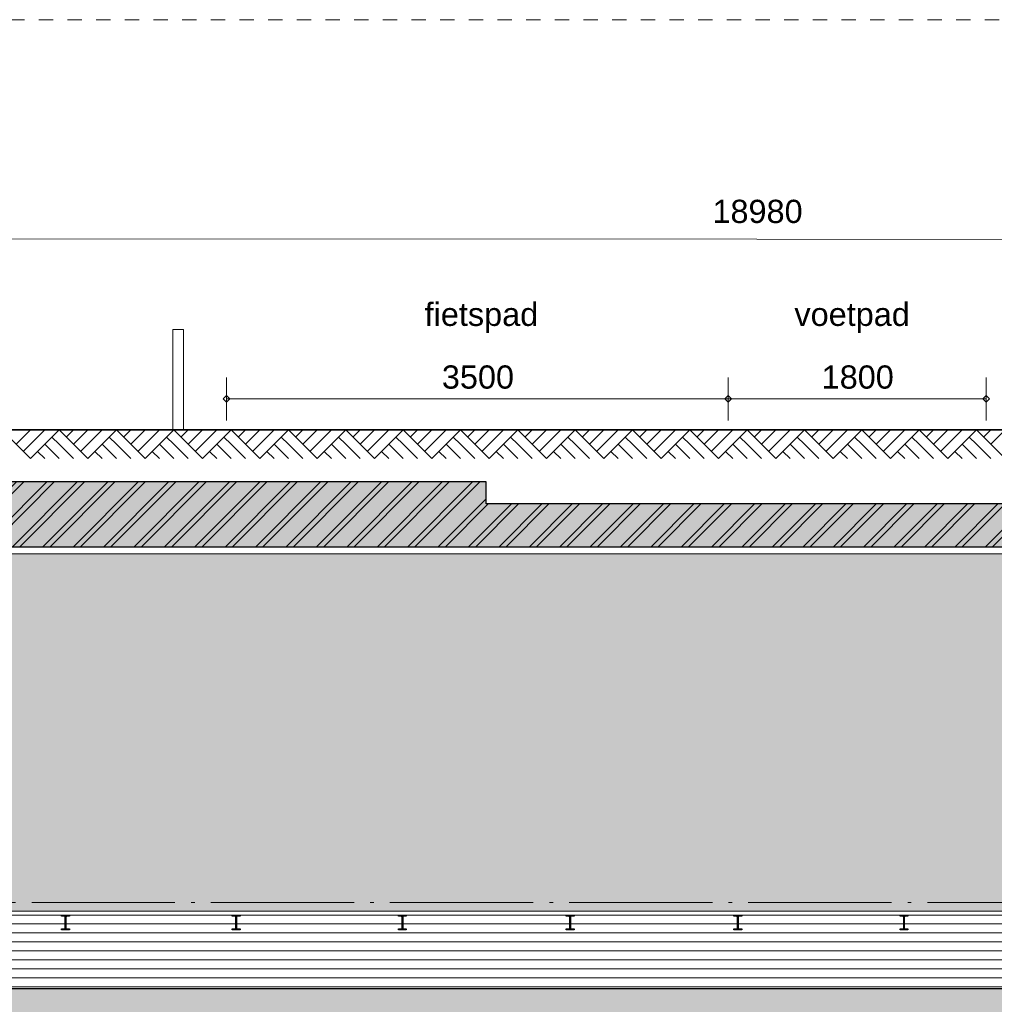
# Model space of a CAD drawing. Extents: x -294884 to 286267, y 0 to 1429765.
# Tile 59 of 178: x -4834 to 1966, y 386065 to 392935. Entities that reach past the tile are written whole.
import ezdxf

# ---------------------------------------------------------------- set-up
doc = ezdxf.new("R2010")
doc.units = 0
doc.header["$MEASUREMENT"] = 0
doc.linetypes.add('DASHDOT', pattern=[1250, 1000, -112.5, 25, -112.5])
doc.linetypes.add('DASHED', pattern=[200, 100, -100])
for name, color, linetype in [('A-0030-STRAMIEN', 1, 'Continuous'), ('A-0038-STR-MAATLIJN', 1, 'Continuous'), ('A-0250-PROFIEL', 1, 'Continuous'), ('A-0910-TER.-GRONDVRZ', 7, 'Continuous'), ('A-1100-TXT+MT-SO', 7, 'Continuous'), ('A-1130-TXT+MT-BE', 1, 'Continuous')]:
    doc.layers.add(name, color=color, linetype=linetype)
doc.dimstyles.new('@D00GM', dxfattribs={"dimtxt": 135, "dimasz": 1, "dimexe": 0.18, "dimexo": 0.0625, "dimgap": 13.5, "dimtad": 1, "dimdec": 0, "dimzin": 0, "dimdsep": 46, "dimtxsty": 'Standard', "dimblk": '^SD00____100_10', "dimcen": 0.09, "dimse1": 1, "dimse2": 1, "dimclrd": 1, "dimadec": 0, "dimazin": 0, "dimtfac": 1, "dimtdec": 4, "dimtmove": 0, "dimatfit": 3, "dimfxl": 0, "dimtolj": 1, "dimtzin": 0, "dimlwd": 13, "dimarcsym": 0})
doc.dimstyles.new('@D03ST', dxfattribs={"dimtxt": 162, "dimasz": 1, "dimexe": 0.18, "dimexo": 0.0625, "dimgap": 16.2, "dimtad": 1, "dimdec": 0, "dimzin": 0, "dimdsep": 46, "dimtxsty": 'Standard', "dimblk": '^SD03____100_10', "dimcen": 0.09, "dimse1": 1, "dimse2": 1, "dimclrd": 1, "dimadec": 0, "dimazin": 0, "dimtfac": 1, "dimtdec": 4, "dimtmove": 0, "dimatfit": 3, "dimfxl": 0, "dimtolj": 1, "dimtzin": 0, "dimlwd": 13, "dimarcsym": 0})

# ---------------------------------------------------------------- blocks, each defined once
blk = doc.blocks.new('*D')
at = {"color": 1, "linetype": 'Continuous', "lineweight": 13}
for points in [[(62927.4, 114664.7), (63143.3, 119960.3)], [(63293.1, 119954.2), (62993.4, 119966.4)], [(79681.8, 118845.4), (79383.3, 118875.5)], [(79498.6, 118522.1), (79532.6, 118860.4)], [(79106.5, 118561.6), (78808, 118591.6)], [(78427, 113303.2), (78957.2, 118576.6)], [(79148.4, 115039.7), (79498.6, 118522.1)], [(79647.8, 118507.1), (79349.3, 118537.2)], [(79647.8, 118507.1), (79349.3, 118537.2)], [(78968.3, 113248.8), (79148.4, 115039.7)], [(79297.6, 115024.7), (78999.1, 115054.7)], [(79297.6, 115024.7), (78999.1, 115054.7)], [(63077.2, 114658.6), (62777.5, 114670.8)], [(78576.2, 113288.2), (78277.7, 113318.2)], [(79117.5, 113233.7), (78819, 113263.8)], [(79117.5, 113233.7), (78819, 113263.8)], [(78934.3, 112910.5), (78968.3, 113248.8)], [(79083.5, 112895.4), (78785, 112925.5)], [(-122397.6, 58428.2), (-122397.8, 58128.2)], [(-117097.6, 58425), (-117097.8, 58125)], [(-117097.7, 58275), (-122397.7, 58278.2)], [(26619.4, -2220), (26619.4, -1920)], [(26619.4, -2220), (26619.4, -1920)], [(31919.4, -2220), (31919.4, -1920)], [(31919.4, -2220), (31919.4, -1920)], [(26619.4, -2070), (31919.4, -2070)], [(26619.4, -2070), (31919.4, -2070)], [(117097.6, -58425), (117097.8, -58125)], [(122397.6, -58428.2), (122397.8, -58128.2)], [(117097.7, -58275), (122397.7, -58278.2)]]:
    blk.add_lwpolyline(points, dxfattribs=at)
at = {"color": 7, "linetype": 'Continuous', "lineweight": 18}
for points in [[(63166.2, 119959.3), (63144.2, 119983.2), (63120.3, 119961.2), (63142.3, 119937.3)], [(79555.5, 118858.1), (79534.9, 118883.3), (79509.7, 118862.7), (79530.3, 118837.6)], [(78980.1, 118574.3), (78959.5, 118599.4), (78934.4, 118578.9), (78954.9, 118553.7)], [(79521.4, 118519.9), (79500.9, 118545), (79475.7, 118524.5), (79496.3, 118499.3)], [(79521.4, 118519.9), (79500.9, 118545), (79475.7, 118524.4), (79496.3, 118499.3)], [(79171.2, 115037.4), (79150.7, 115062.6), (79125.5, 115042), (79146.1, 115016.9)], [(79171.2, 115037.4), (79150.7, 115062.6), (79125.5, 115042), (79146.1, 115016.9)], [(62950.3, 114663.7), (62928.3, 114687.6), (62904.4, 114665.6), (62926.4, 114641.7)], [(78449.8, 113300.9), (78429.2, 113326.1), (78404.1, 113305.5), (78424.7, 113280.3)], [(78991.1, 113246.5), (78970.6, 113271.6), (78945.4, 113251), (78966, 113225.9)], [(78991.1, 113246.4), (78970.6, 113271.6), (78945.4, 113251), (78966, 113225.9)], [(78957.1, 112908.2), (78936.6, 112933.3), (78911.4, 112912.8), (78932, 112887.6)], [(-122397.7, 58301.2), (-122420.6, 58278.2), (-122397.7, 58255.2), (-122374.7, 58278.2)], [(-117097.6, 58298), (-117120.6, 58275), (-117097.7, 58252), (-117074.7, 58275)], [(26619.4, -2093), (26642.4, -2070), (26619.4, -2047), (26596.4, -2070)], [(26619.4, -2093), (26642.4, -2070), (26619.4, -2047), (26596.4, -2070)], [(31919.4, -2093), (31942.4, -2070), (31919.4, -2047), (31896.4, -2070)], [(31919.4, -2093), (31942.4, -2070), (31919.4, -2047), (31896.4, -2070)], [(117097.7, -58297.9), (117120.7, -58275), (117097.7, -58252), (117074.7, -58274.9)], [(122397.7, -58301.1), (122420.7, -58278.2), (122397.7, -58255.2), (122374.7, -58278.2)]]:
    blk.add_lwpolyline(points, close=True, dxfattribs=at)
at = {"layer": 'A-0030-STRAMIEN', "color": 1, "linetype": 'Continuous', "lineweight": 13}
for points in [[(140965.3, 109469.2), (140670.3, 109523.7)], [(139855.2, 104284.6), (140817.8, 109496.5)], [(140002.7, 104257.4), (139707.7, 104311.9)], [(150193.4, -2165.7), (150193.4, -1865.7)], [(155493.3, -2165.7), (155493.3, -1865.7)], [(150193.4, -2015.7), (155493.3, -2015.7)], [(162026.6, -30781.6), (162026.6, -31081.6)], [(167326.6, -30781.6), (167326.6, -31081.6)], [(167326.6, -30931.6), (162026.6, -30931.6)]]:
    blk.add_lwpolyline(points, dxfattribs=at)
at = {"layer": 'A-0030-STRAMIEN', "color": 7, "linetype": 'Continuous', "lineweight": 18}
for points in [[(140840.4, 109492.3), (140822, 109519.1), (140795.2, 109500.6), (140813.7, 109473.9)], [(139877.8, 104280.5), (139859.4, 104307.2), (139832.6, 104288.8), (139851, 104262)], [(150193.4, -2038.6), (150216.3, -2015.7), (150193.4, -1992.7), (150170.4, -2015.7)], [(155493.3, -2038.6), (155516.3, -2015.7), (155493.3, -1992.7), (155470.4, -2015.7)], [(162026.6, -30908.6), (162003.7, -30931.6), (162026.6, -30954.6), (162049.6, -30931.6)], [(167326.6, -30908.6), (167303.6, -30931.6), (167326.6, -30954.6), (167349.6, -30931.6)]]:
    blk.add_lwpolyline(points, close=True, dxfattribs=at)
at = {"layer": 'A-0038-STR-MAATLIJN', "color": 1, "linetype": 'Continuous', "lineweight": 13}
for points in [[(54211.3, 116190.9), (54774, 129790.5)], [(54923.8, 129784.3), (54624.1, 129796.7)], [(95379.1, 122682.6), (95080.3, 122709.5)], [(93530.9, 103791.7), (95229.7, 122696)], [(54361.1, 116184.7), (54061.4, 116197.1)], [(134880.8, 116129.2), (134585.7, 116183.7)], [(132938.7, 106440.8), (134733.2, 116156.4)], [(140522.8, 109551), (141512.2, 114907.9)], [(141659.8, 114880.6), (141364.8, 114935.1)], [(139715.9, 105182), (140522.8, 109551)], [(140670.3, 109523.7), (140375.3, 109578.2)], [(140670.3, 109523.7), (140375.3, 109578.2)], [(133086.2, 106413.5), (132791.2, 106468)], [(139863.4, 105154.7), (139568.4, 105209.2)], [(139863.4, 105154.7), (139568.4, 105209.2)], [(139560.2, 104339.1), (139715.9, 105182)], [(139707.7, 104311.9), (139412.7, 104366.4)], [(93680.3, 103778.3), (93381.5, 103805.2)], [(58982, 102620.9), (58994.4, 102920.7)], [(58988.2, 102770.8), (64710.9, 102534)], [(64704.7, 102384.1), (64717.1, 102683.9)], [(136364.3, 96015.1), (136418.8, 96310.1)], [(136391.6, 96162.6), (141959.7, 95134.2)], [(141932.5, 94986.6), (141987, 95281.7)], [(98403.6, 84547.9), (98430.4, 84846.7)], [(98417, 84697.3), (105364.5, 84073)], [(105351, 83923.6), (105377.9, 84222.4)], [(27758.8, -1150.9), (27758.8, -1450.9)], [(41370, -1148.3), (41370, -1448.3)], [(80074.3, -1151.6), (80074.4, -1451.6)], [(99054.7, -1148), (99054.7, -1448)], [(151050.5, -1420), (151050.5, -1120)], [(160940.9, -1420), (160940.9, -1120)], [(41370, -1298.3), (27758.8, -1300.9)], [(99054.7, -1298), (80074.4, -1301.6)], [(151050.5, -1270), (160940.9, -1270)], [(150193.4, -1865.7), (150193.4, -1565.7)], [(151050.5, -1865.7), (151050.5, -1565.7)], [(151050.5, -1865.7), (151050.5, -1565.7)], [(155493.3, -1865.7), (155493.3, -1565.7)], [(155493.3, -1865.7), (155493.3, -1565.7)], [(160940.9, -1865.7), (160940.9, -1565.7)], [(163921.3, -1933), (163921.3, -1633)], [(167496.2, -1933), (167496.2, -1633)], [(150193.4, -1715.7), (151050.5, -1715.7)], [(151050.5, -1715.7), (155493.3, -1715.7)], [(155493.3, -1715.7), (160940.9, -1715.7)], [(85620, -2081.2), (85620, -1781.2)], [(85620, -2081.2), (85620, -1781.2)], [(163921.3, -1783), (167496.2, -1783)], [(87964.4, -2761.2), (87964.4, -2461.2)], [(89764.4, -2761.2), (89764.4, -2461.2)], [(89764.4, -2761.2), (89764.4, -2461.2)], [(93264.4, -2761.2), (93264.4, -2461.2)], [(87964.4, -2611.2), (89764.4, -2611.2)], [(89764.4, -2611.2), (93264.4, -2611.2)], [(16418.8, -29459.1), (16418.8, -29759.1)], [(30029.6, -29461.8), (30029.5, -29761.8)], [(85800.9, -29491), (85800.9, -29791)], [(104780.8, -29494.7), (104780.8, -29794.7)], [(16418.8, -29609.1), (30029.6, -29611.8)], [(85800.9, -29641), (104780.8, -29644.7)], [(156589.4, -30203.3), (156589.4, -29903.3)], [(166469.5, -30203.3), (166469.5, -29903.3)], [(166469.5, -30053.3), (156589.4, -30053.3)], [(91591.1, -30906.7), (91591.1, -30606.7)], [(95091.1, -30906.7), (95091.1, -30606.7)], [(95091.1, -30906.7), (95091.1, -30606.7)], [(96891.1, -30906.7), (96891.1, -30606.7)], [(95091.1, -30756.7), (91591.1, -30756.7)], [(96891.1, -30756.7), (95091.1, -30756.7)]]:
    blk.add_lwpolyline(points, dxfattribs=at)
at = {"layer": 'A-0038-STR-MAATLIJN', "color": 7, "linetype": 'Continuous', "lineweight": 18}
for points in [[(54796.9, 129789.5), (54774.9, 129813.4), (54751, 129791.4), (54773, 129767.5)], [(95252.6, 122694), (95231.8, 122718.9), (95206.8, 122698.1), (95227.7, 122673.2)], [(54234.2, 116190), (54212.2, 116213.9), (54188.3, 116191.9), (54210.3, 116168)], [(134755.8, 116152.3), (134737.4, 116179), (134710.6, 116160.6), (134729.1, 116133.9)], [(141534.8, 114903.7), (141516.4, 114930.5), (141489.7, 114912), (141508.1, 114885.3)], [(140545.4, 109546.8), (140527, 109573.6), (140500.2, 109555.1), (140518.7, 109528.4)], [(140545.4, 109546.8), (140527, 109573.6), (140500.2, 109555.1), (140518.7, 109528.4)], [(132961.3, 106436.6), (132942.9, 106463.4), (132916.1, 106444.9), (132934.5, 106418.2)], [(139738.5, 105177.8), (139720, 105204.6), (139693.3, 105186.1), (139711.7, 105159.4)], [(139738.5, 105177.8), (139720, 105204.6), (139693.3, 105186.1), (139711.7, 105159.4)], [(139582.8, 104335), (139564.4, 104361.7), (139537.6, 104343.3), (139556, 104316.5)], [(93553.8, 103789.7), (93533, 103814.6), (93508, 103793.8), (93528.9, 103768.8)], [(58987.2, 102747.8), (59011.1, 102769.8), (58989.1, 102793.8), (58965.2, 102771.7)], [(64710, 102511), (64733.9, 102533.1), (64711.9, 102557), (64687.9, 102535)], [(136387.4, 96140), (136414.2, 96158.5), (136395.8, 96185.2), (136369, 96166.8)], [(141955.6, 95111.6), (141982.3, 95130), (141963.9, 95156.8), (141937.1, 95138.3)], [(98414.9, 84674.4), (98439.9, 84695.2), (98419.1, 84720.2), (98394.1, 84699.3)], [(105362.4, 84050.1), (105387.3, 84070.9), (105366.5, 84095.9), (105341.6, 84075)], [(27758.8, -1277.9), (27735.8, -1300.9), (27758.8, -1323.9), (27781.8, -1300.9)], [(41370, -1275.3), (41347, -1298.3), (41370, -1321.3), (41393, -1298.3)], [(80074.4, -1278.7), (80051.4, -1301.6), (80074.4, -1324.6), (80097.4, -1301.6)], [(99054.7, -1275), (99031.7, -1298), (99054.7, -1321), (99077.7, -1298)], [(151050.5, -1293), (151073.4, -1270), (151050.5, -1247), (151027.5, -1270)], [(160940.9, -1293), (160963.8, -1270), (160940.9, -1247), (160917.9, -1270)], [(150193.4, -1738.6), (150216.3, -1715.7), (150193.4, -1692.7), (150170.4, -1715.7)], [(151050.5, -1738.6), (151073.4, -1715.7), (151050.5, -1692.7), (151027.5, -1715.7)], [(151050.5, -1738.6), (151073.4, -1715.7), (151050.5, -1692.7), (151027.5, -1715.7)], [(155493.3, -1738.6), (155516.3, -1715.7), (155493.3, -1692.7), (155470.4, -1715.7)], [(155493.3, -1738.6), (155516.3, -1715.7), (155493.3, -1692.7), (155470.4, -1715.7)], [(160940.9, -1738.6), (160963.8, -1715.7), (160940.9, -1692.7), (160917.9, -1715.7)], [(163921.3, -1806), (163944.3, -1783), (163921.3, -1760), (163898.3, -1783)], [(167496.2, -1806), (167519.2, -1783), (167496.2, -1760), (167473.2, -1783)], [(85620, -1954.2), (85643, -1931.2), (85620, -1908.3), (85597, -1931.2)], [(85620, -1954.2), (85643, -1931.2), (85620, -1908.3), (85597, -1931.2)], [(87964.4, -2634.2), (87987.4, -2611.2), (87964.4, -2588.3), (87941.4, -2611.2)], [(89764.4, -2634.2), (89787.4, -2611.2), (89764.4, -2588.3), (89741.4, -2611.2)], [(89764.4, -2634.2), (89787.4, -2611.2), (89764.4, -2588.3), (89741.4, -2611.2)], [(93264.4, -2634.2), (93287.4, -2611.2), (93264.4, -2588.3), (93241.4, -2611.2)], [(16418.8, -29586.2), (16441.8, -29609.1), (16418.8, -29632.1), (16395.8, -29609.1)], [(30029.6, -29588.8), (30052.5, -29611.8), (30029.6, -29634.7), (30006.6, -29611.8)], [(85800.9, -29618), (85823.9, -29641), (85800.9, -29664), (85777.9, -29641)], [(104780.8, -29621.7), (104803.8, -29644.7), (104780.8, -29667.6), (104757.8, -29644.7)], [(156589.4, -30076.3), (156566.4, -30053.3), (156589.4, -30030.3), (156612.3, -30053.3)], [(166469.5, -30076.3), (166446.5, -30053.3), (166469.5, -30030.3), (166492.5, -30053.3)], [(91591.1, -30779.7), (91568.1, -30756.7), (91591.1, -30733.8), (91614.1, -30756.7)], [(95091.1, -30779.7), (95068.1, -30756.7), (95091.1, -30733.8), (95114.1, -30756.7)], [(95091.1, -30779.7), (95068.1, -30756.7), (95091.1, -30733.8), (95114.1, -30756.7)], [(96891.1, -30779.7), (96868.1, -30756.7), (96891.1, -30733.8), (96914.1, -30756.7)]]:
    blk.add_lwpolyline(points, close=True, dxfattribs=at)
at = {"layer": 'A-0038-STR-MAATLIJN', "color": 1, "linetype": 'Continuous'}
blk.add_point((85620, -1931.2), dxfattribs=at)
at = {"layer": 'A-1130-TXT+MT-BE', "color": 1, "linetype": 'Continuous', "lineweight": 13}
for points in [[(62773.6, 119975.1), (63159.8, 129448.5)], [(63309.7, 129442.4), (63009.9, 129454.6)], [(62604.1, 115818.2), (62773.6, 119975.1)], [(62923.4, 119969), (62623.7, 119981.2)], [(62923.4, 119969), (62623.7, 119981.2)], [(62754, 115812.1), (62454.2, 115824.3)], [(62754, 115812.1), (62454.2, 115824.3)], [(62557.6, 114678.7), (62604.1, 115818.2)], [(62707.5, 114672.6), (62407.8, 114684.9)], [(-131878.8, 58063.9), (-131879, 57763.9)], [(-122397.5, 58058.2), (-122397.7, 57758.2)], [(-122397.5, 58058.2), (-122397.7, 57758.2)], [(-118237.2, 58055.7), (-118237.4, 57755.7)], [(-118237.2, 58055.7), (-118237.4, 57755.7)], [(-117096.8, 58055), (-117097, 57755)], [(-122397.6, 57908.2), (-131878.9, 57913.9)], [(-118237.3, 57905.7), (-122397.6, 57908.2)], [(-117096.9, 57905), (-118237.3, 57905.7)], [(26618.4, -1850), (26618.4, -1550)], [(27758.8, -1850), (27758.8, -1550)], [(27758.8, -1850), (27758.8, -1550)], [(31919.2, -1850), (31919.2, -1550)], [(31919.2, -1850), (31919.2, -1550)], [(41400.4, -1850), (41400.4, -1550)], [(26618.4, -1700), (27758.8, -1700)], [(27758.8, -1700), (31919.2, -1700)], [(31919.2, -1700), (41400.4, -1700)], [(25452.1, -30819.7), (25452.1, -30519.7)], [(30752.1, -30819.7), (30752.1, -30519.7)], [(25452.1, -30669.7), (30752.1, -30669.7)], [(71109.5, -33871.4), (70809.5, -33871.4)], [(70959.5, -34871.4), (70959.5, -33871.4)], [(115190, -33871.4), (114890, -33871.4)], [(115040, -34871.4), (115040, -33871.4)], [(71109.5, -34871.4), (70809.5, -34871.4)], [(115190, -34871.4), (114890, -34871.4)], [(117096.8, -58055), (117097, -57755)], [(118237.2, -58055.7), (118237.4, -57755.7)], [(118237.2, -58055.7), (118237.4, -57755.7)], [(122397.6, -58058.2), (122397.8, -57758.2)], [(122397.6, -58058.2), (122397.8, -57758.2)], [(131878.8, -58063.9), (131879, -57763.9)], [(117096.9, -57905), (118237.3, -57905.7)], [(118237.3, -57905.7), (122397.7, -57908.2)], [(122397.7, -57908.2), (131878.9, -57913.9)]]:
    blk.add_lwpolyline(points, dxfattribs=at)
at = {"layer": 'A-1130-TXT+MT-BE', "color": 7, "linetype": 'Continuous', "lineweight": 18}
for points in [[(63182.8, 129447.5), (63160.7, 129471.4), (63136.8, 129449.4), (63158.9, 129425.5)], [(62796.5, 119974.2), (62774.5, 119998.1), (62750.6, 119976), (62772.6, 119952.1)], [(62796.5, 119974.2), (62774.5, 119998.1), (62750.6, 119976), (62772.6, 119952.1)], [(62627, 115817.3), (62605, 115841.2), (62581.1, 115819.1), (62603.1, 115795.2)], [(62627, 115817.3), (62605, 115841.2), (62581.1, 115819.1), (62603.1, 115795.2)], [(62580.6, 114677.8), (62558.6, 114701.7), (62534.7, 114679.7), (62556.7, 114655.8)], [(-131878.9, 57936.9), (-131901.9, 57913.9), (-131878.9, 57891), (-131855.9, 57913.9)], [(-122397.6, 57931.2), (-122420.6, 57908.2), (-122397.7, 57885.2), (-122374.7, 57908.2)], [(-122397.6, 57931.2), (-122420.6, 57908.2), (-122397.7, 57885.2), (-122374.7, 57908.2)], [(-118237.3, 57928.7), (-118260.3, 57905.7), (-118237.3, 57882.7), (-118214.3, 57905.7)], [(-118237.3, 57928.7), (-118260.3, 57905.7), (-118237.3, 57882.7), (-118214.3, 57905.7)], [(-117096.9, 57928), (-117119.9, 57905), (-117096.9, 57882), (-117073.9, 57905)], [(26618.4, -1723), (26641.4, -1700), (26618.4, -1677), (26595.4, -1700)], [(27758.8, -1723), (27781.8, -1700), (27758.8, -1677), (27735.8, -1700)], [(27758.8, -1723), (27781.8, -1700), (27758.8, -1677), (27735.8, -1700)], [(31919.2, -1723), (31942.2, -1700), (31919.2, -1677), (31896.2, -1700)], [(31919.2, -1723), (31942.2, -1700), (31919.2, -1677), (31896.2, -1700)], [(41400.4, -1723), (41423.4, -1700), (41400.4, -1677), (41377.4, -1700)], [(25452.1, -30692.7), (25475.1, -30669.7), (25452.1, -30646.7), (25429.2, -30669.7)], [(30752.1, -30692.7), (30775.1, -30669.7), (30752.1, -30646.7), (30729.2, -30669.7)], [(70982.5, -33871.4), (70959.5, -33848.4), (70936.5, -33871.4), (70959.5, -33894.4)], [(115063, -33871.4), (115040, -33848.4), (115017, -33871.4), (115040, -33894.4)], [(70982.5, -34871.4), (70959.5, -34848.4), (70936.5, -34871.4), (70959.5, -34894.4)], [(115063, -34871.4), (115040, -34848.4), (115017, -34871.4), (115040, -34894.4)], [(117096.9, -57927.9), (117119.9, -57905), (117096.9, -57882), (117073.9, -57904.9)], [(118237.3, -57928.6), (118260.3, -57905.7), (118237.3, -57882.7), (118214.3, -57905.6)], [(118237.3, -57928.6), (118260.3, -57905.7), (118237.3, -57882.7), (118214.3, -57905.6)], [(122397.6, -57931.1), (122420.6, -57908.2), (122397.7, -57885.2), (122374.7, -57908.2)], [(122397.6, -57931.1), (122420.6, -57908.2), (122397.7, -57885.2), (122374.7, -57908.2)], [(131878.9, -57936.9), (131901.9, -57913.9), (131878.9, -57890.9), (131855.9, -57913.9)]]:
    blk.add_lwpolyline(points, close=True, dxfattribs=at)
at = {"color": 7, "linetype": 'Continuous', "char_height": 135, "attachment_point": 7, "line_spacing_factor": 0.933333}
for s, insert, rotation in [('{\\fArial|b0|i0|c12|p0;340}', (79442.9, 118543.1), 84.25823), ('{\\fArial|b0|i0|c12|p0;5300}', (62969.5, 117108.7), 87.66537), ('{\\fArial|b0|i0|c12|p0;3500}', (79245.6, 116581.5), 84.25768), ('{\\fArial|b0|i0|c12|p0;5300}', (78614.2, 115740.4), 84.25768), ('{\\fArial|b0|i0|c12|p0;1800}', (78980.5, 113944.8), 84.25768), ('{\\fArial|b0|i0|c12|p0;340}', (78878.6, 112931.4), 84.25823), ('{\\fArial|b0|i0|c12|p0;5300}', (-119953.9, 58369.2), 359.96536), ('{\\fArial|b0|i0|c12|p0;5300}', (119541.5, -58218.9), 359.96537)]:
    blk.add_mtext(s, dxfattribs=dict(at, insert=insert, rotation=rotation))
at = {"color": 7, "linetype": 'Continuous', "insert": (29063.2, -2012.5), "char_height": 135, "attachment_point": 7, "line_spacing_factor": 0.933333}
blk.add_mtext('{\\fArial|b0|i0|c12|p0;5300}', dxfattribs=at)
blk.add_mtext('{\\fArial|b0|i0|c12|p0;5300}', dxfattribs=at)
at = {"layer": 'A-0030-STRAMIEN', "color": 7, "linetype": 'Continuous', "insert": (140223.7, 106659.7), "char_height": 162, "attachment_point": 7, "rotation": 79.5354, "line_spacing_factor": 0.933333}
blk.add_mtext('{\\fArial|b0|i0|c12|p0;5300}', dxfattribs=at)
at = {"layer": 'A-0030-STRAMIEN', "color": 7, "linetype": 'Continuous', "char_height": 162, "attachment_point": 7, "line_spacing_factor": 0.933333}
for insert in [(152595.9, -1946.7), (164429.1, -30820.7)]:
    blk.add_mtext('{\\fArial|b0|i0|c12|p0;5300}', dxfattribs=dict(at, insert=insert))
at = {"layer": 'A-0038-STR-MAATLIJN', "color": 7, "linetype": 'Continuous', "char_height": 162, "attachment_point": 7, "line_spacing_factor": 0.933333}
for s, insert, rotation in [('{\\fArial|b0|i0|c12|p0;13611}', (54410.9, 122684.4), 87.63068), ('{\\fArial|b0|i0|c12|p0;18980}', (94283.9, 112941.9), 84.86502), ('{\\fArial|b0|i0|c12|p0;5448}', (140904.7, 111998.6), 79.5354), ('{\\fArial|b0|i0|c12|p0;9880}', (133723.2, 111067.8), 79.53505), ('{\\fArial|b0|i0|c12|p0;4443}', (140006.5, 107135.6), 79.5354), ('{\\fArial|b0|i0|c12|p0;857}', (139536.5, 104590.5), 79.5354), ('{\\fArial|b0|i0|c12|p0;5728}', (61605.1, 102731.6), 357.63068), ('{\\fArial|b0|i0|c12|p0;5662}', (138944.8, 95761.2), 349.53505), ('{\\fArial|b0|i0|c12|p0;6975}', (101650.4, 84476), 354.86502), ('{\\fArial|b0|i0|c12|p0;13611}', (34255, -1188.7), 0.01102), ('{\\fArial|b0|i0|c12|p0;18980}', (89255.1, -1188.9), 0.01102), ('{\\fArial|b0|i0|c12|p0;9890}', (155748.2, -1201), 0), ('{\\fArial|b0|i0|c12|p0;13611}', (22914.8, -29499.5), 359.98898), ('{\\fArial|b0|i0|c12|p0;18980}', (94981.5, -29531.8), 359.98898), ('{\\fArial|b0|i0|c12|p0;9880}', (161282, -29984.3), 360)]:
    blk.add_mtext(s, dxfattribs=dict(at, insert=insert, rotation=rotation))
for s, insert in [('{\\fArial|b0|i0|c12|p0;857}', (150436.3, -1646.7)), ('{\\fArial|b0|i0|c12|p0;4443}', (153024.4, -1646.7)), ('{\\fArial|b0|i0|c12|p0;5448}', (157969.6, -1646.7)), ('{\\fArial|b0|i0|c12|p0;3575}', (165461.3, -1714)), ('{\\fArial|b0|i0|c12|p0;1800}', (88616.9, -2542.2)), ('{\\fArial|b0|i0|c12|p0;3500}', (91266.9, -2542.2)), ('{\\fArial|b0|i0|c12|p0;3500}', (93093.6, -30687.7)), ('{\\fArial|b0|i0|c12|p0;1800}', (95743.6, -30687.7))]:
    blk.add_mtext(s, dxfattribs=dict(at, insert=insert))
at = {"layer": 'A-1130-TXT+MT-BE', "color": 7, "linetype": 'Continuous', "char_height": 135, "attachment_point": 7, "line_spacing_factor": 0.933333}
for s, insert, rotation in [('{\\fArial|b0|i0|c12|p0;9481}', (62900.8, 124508.1), 87.66535), ('{\\fArial|b0|i0|c12|p0;4160}', (62623, 117692.9), 87.66535), ('{\\fArial|b0|i0|c12|p0;1140}', (62515, 115044.7), 87.66535), ('{\\fArial|b0|i0|c12|p0;9481}', (-127344.5, 58003.6), 359.96534), ('{\\fArial|b0|i0|c12|p0;4160}', (-120523.7, 57999.5), 359.96534), ('{\\fArial|b0|i0|c12|p0;1140}', (-117873.3, 57997.9), 359.96534), ('{\\fArial|b0|i0|c12|p0;1140}', (26982.4, -1642.5), 359.99998), ('{\\fArial|b0|i0|c12|p0;4160}', (29632.8, -1642.5), 359.99998), ('{\\fArial|b0|i0|c12|p0;9481}', (36453.6, -1642.5), 359.99998), ('{\\fArial|b0|i0|c12|p0;1000}', (70902, -34577.6), 90), ('{\\fArial|b0|i0|c12|p0;1000}', (114982.5, -34577.6), 90), ('{\\fArial|b0|i0|c12|p0;1140}', (117460.9, -57847.7), 359.96535), ('{\\fArial|b0|i0|c12|p0;4160}', (120111.3, -57849.3), 359.96535), ('{\\fArial|b0|i0|c12|p0;9481}', (126932.1, -57853.4), 359.96535)]:
    blk.add_mtext(s, dxfattribs=dict(at, insert=insert, rotation=rotation))
at = {"layer": 'A-1130-TXT+MT-BE', "color": 7, "linetype": 'Continuous', "insert": (27895.9, -30612.2), "char_height": 135, "attachment_point": 7, "line_spacing_factor": 0.933333}
blk.add_mtext('{\\fArial|b0|i0|c12|p0;5300}', dxfattribs=at)
blk = doc.blocks.new('^SD00____100_10')
at = {"layer": 'A-1130-TXT+MT-BE', "color": 1, "linetype": 'Continuous', "lineweight": 13}
blk.add_lwpolyline([(0, -150), (0, 150)], dxfattribs=at)
at = {"layer": 'A-1130-TXT+MT-BE', "color": 7, "linetype": 'Continuous', "lineweight": 18}
blk.add_lwpolyline([(0, -23), (23, 0), (0, 23), (-23, 0)], close=True, dxfattribs=at)
blk = doc.blocks.new('^SD03____100_10')
at = {"layer": 'A-0038-STR-MAATLIJN', "color": 1, "linetype": 'Continuous', "lineweight": 13}
blk.add_lwpolyline([(0, -150), (0, 150)], dxfattribs=at)
at = {"layer": 'A-0038-STR-MAATLIJN', "color": 7, "linetype": 'Continuous', "lineweight": 18}
blk.add_lwpolyline([(0, -23), (23, 0), (0, 23), (-23, 0)], close=True, dxfattribs=at)
blk = doc.blocks.new('M-NIEUW_132')
at = {"linetype": 'Continuous', "lineweight": 13}
blk.add_hatch(color=253, dxfattribs=at).paths.add_polyline_path([(100023.2, -31788.3), (86537.9, -31788.3), (86537.9, -31336.5), (93402.5, -31336.5), (93402.5, -31489.8), (100023.2, -31489.8)], flags=0)
h = blk.add_hatch(dxfattribs=at)
h.set_pattern_fill('^MB0B100', color=1, style=0, pattern_type=0)
h.set_pattern_definition([(225, (0, 0), (106.06602, -106.06602), []), (225, (0, -50), (106.06602, -106.06602), [])])
h.paths.add_polyline_path([(100023.2, -31788.3), (86537.9, -31788.3), (86537.9, -31336.5), (93402.5, -31336.5), (93402.5, -31489.8), (100023.2, -31489.8)], flags=0)
at = {"linetype": 'Continuous', "lineweight": 5}
for color, points in [(254, [(86537.9, -34331.4), (86537.9, -31838.3), (100118.2, -31838.3), (100118.2, -34331.4)]), (111, [(66481.7, -34871.4), (123481.7, -34871.4), (123481.7, -37564.9), (122676.8, -37571.4), (120177, -37501.4), (118375.8, -37651.4), (115876, -37481.4), (113376.2, -37511.4), (111575.1, -37421.4), (109075.3, -37421.4), (104774.3, -37471.4), (102274.6, -37421.4), (99774.8, -37471.4), (97973.6, -37461.4), (95473.8, -37461.4), (92974.1, -37451.4), (91172.9, -37401.4), (88673.1, -37301.4), (86173.3, -37191.4), (83673.6, -37291.4), (81727.8, -37291.4), (79372.6, -37331.4), (76872.8, -37341.4), (72571.9, -37241.4), (70072.1, -37171.4), (67572.3, -37261.4), (66481.7, -37255.3)])]:
    blk.add_hatch(color=color, dxfattribs=at).paths.add_polyline_path(points, flags=0)
h = blk.add_hatch(dxfattribs=at)
h.set_pattern_fill('@AVMWH2', color=251, style=0, pattern_type=0)
h.set_pattern_definition([(0, (0, 0), (0, 62.5), [])])
h.paths.add_polyline_path([(86537.9, -34871.4), (99618.7, -34871.4), (99618.7, -34736.5), (100118.2, -34736.5), (100118.2, -34331.4), (86537.9, -34331.4)], flags=0)
at = {"color": 7, "linetype": 'DASHED', "lineweight": 0}
blk.add_lwpolyline([(66481.7, -39111), (66481.7, -28111), (123481.7, -28111), (123481.7, -39111)], close=True, dxfattribs=at)
at = {"color": 1, "linetype": 'Continuous', "lineweight": 13}
blk.add_lwpolyline([(91291.1, -30973.2), (91216.1, -30973.3), (91216.1, -30273.1), (91291.1, -30273.2)], close=True, dxfattribs=at)
at = {"color": 5, "linetype": 'Continuous', "lineweight": 25}
blk.add_lwpolyline([(100023.2, -31489.8), (93402.5, -31489.8), (93402.5, -31336.5), (86537.9, -31336.5), (86537.9, -31788.3), (100023.2, -31788.3)], close=True, dxfattribs=at)
at = {"color": 7, "linetype": 'Continuous', "lineweight": 18}
for points in [[(86169.4, -31788.3), (100110.2, -31788.3)], [(100118.2, -34331.4), (86537.9, -34331.4), (86537.9, -31788.3)], [(86537.9, -31788.3), (86537.9, -31838.3), (100118.2, -31838.3), (100110.2, -31788.3)]]:
    blk.add_lwpolyline(points, dxfattribs=at)
at = {"color": 254, "linetype": 'Continuous', "lineweight": 13}
blk.add_lwpolyline([(86537.9, -34331.4), (86537.9, -31838.3), (100118.2, -31838.3), (100118.2, -34331.4)], close=True, dxfattribs=at)
at = {"color": 111, "linetype": 'Continuous', "lineweight": 13}
blk.add_lwpolyline([(66481.7, -34871.4), (123481.7, -34871.4)], dxfattribs=at)
at = {"color": 5, "linetype": 'Continuous', "lineweight": 25}
blk.add_lwpolyline([(66481.7, -34871.4), (123481.7, -34871.4)], dxfattribs=at)
at = {"layer": 'A-0030-STRAMIEN', "color": 1, "linetype": 'DASHDOT', "lineweight": 13}
blk.add_lwpolyline([(66481.7, -34271.4), (123481.7, -34271.4)], dxfattribs=at)
at = {"layer": 'A-0910-TER.-GRONDVRZ', "color": 4, "linetype": 'Continuous', "lineweight": 35}
for points in [[(88823.1, -30973.2), (90423.1, -30973.2)], [(90423.1, -30973.2), (92023.1, -30973.2)], [(92023.1, -30973.2), (93623.1, -30973.2)], [(93623.1, -30973.2), (95223.1, -30973.2)], [(95223.1, -30973.2), (96823.1, -30973.2)], [(96823.1, -30973.2), (98423.1, -30973.2)]]:
    blk.add_lwpolyline(points, dxfattribs=at)
at = {"layer": 'A-0910-TER.-GRONDVRZ', "color": 7, "linetype": 'Continuous', "lineweight": 18}
for points in [[(90223.1, -31173.2), (90023.1, -30973.2)], [(90223.1, -30973.2), (90123.1, -31073.2)], [(90323.1, -30973.2), (90173.1, -31123.2)], [(90423.1, -30973.2), (90223.1, -31173.2)], [(90623.1, -31173.2), (90423.1, -30973.2)], [(90523.1, -30973.2), (90473.1, -31023.2)], [(90623.1, -30973.2), (90523.1, -31073.2)], [(90723.1, -30973.2), (90573.1, -31123.2)], [(90823.1, -30973.2), (90623.1, -31173.2)], [(91023.1, -31173.2), (90823.1, -30973.2)], [(90923.1, -30973.2), (90873.1, -31023.2)], [(91023.1, -30973.2), (90923.1, -31073.2)], [(91123.1, -30973.2), (90973.1, -31123.2)], [(91223.1, -30973.2), (91023.1, -31173.2)], [(91423.1, -31173.2), (91223.1, -30973.2)], [(91323.1, -30973.2), (91273.1, -31023.2)], [(91423.1, -30973.2), (91323.1, -31073.2)], [(91523.1, -30973.2), (91373.1, -31123.2)], [(91623.1, -30973.2), (91423.1, -31173.2)], [(91823.1, -31173.2), (91623.1, -30973.2)], [(91723.1, -30973.2), (91673.1, -31023.2)], [(91823.1, -30973.2), (91723.1, -31073.2)], [(91923.1, -30973.2), (91773.1, -31123.2)], [(92023.1, -30973.2), (91823.1, -31173.2)], [(92223.1, -31173.2), (92023.1, -30973.2)], [(92123.1, -30973.2), (92073.1, -31023.2)], [(92223.1, -30973.2), (92123.1, -31073.2)], [(92323.1, -30973.2), (92173.1, -31123.2)], [(92423.1, -30973.2), (92223.1, -31173.2)], [(92623.1, -31173.2), (92423.1, -30973.2)], [(92523.1, -30973.2), (92473.1, -31023.2)], [(92623.1, -30973.2), (92523.1, -31073.2)], [(92723.1, -30973.2), (92573.1, -31123.2)], [(92823.1, -30973.2), (92623.1, -31173.2)], [(93023.1, -31173.2), (92823.1, -30973.2)], [(92923.1, -30973.2), (92873.1, -31023.2)], [(93023.1, -30973.2), (92923.1, -31073.2)], [(93123.1, -30973.2), (92973.1, -31123.2)], [(93223.1, -30973.2), (93023.1, -31173.2)], [(93423.1, -31173.2), (93223.1, -30973.2)], [(93323.1, -30973.2), (93273.1, -31023.2)], [(93423.1, -30973.2), (93323.1, -31073.2)], [(93523.1, -30973.2), (93373.1, -31123.2)], [(93623.1, -30973.2), (93423.1, -31173.2)], [(93823.1, -31173.2), (93623.1, -30973.2)], [(93723.1, -30973.2), (93673.1, -31023.2)], [(93823.1, -30973.2), (93723.1, -31073.2)], [(93923.1, -30973.2), (93773.1, -31123.2)], [(94023.1, -30973.2), (93823.1, -31173.2)], [(94223.1, -31173.2), (94023.1, -30973.2)], [(94123.1, -30973.2), (94073.1, -31023.2)], [(94223.1, -30973.2), (94123.1, -31073.2)], [(94323.1, -30973.2), (94173.1, -31123.2)], [(94423.1, -30973.2), (94223.1, -31173.2)], [(94623.1, -31173.2), (94423.1, -30973.2)], [(94523.1, -30973.2), (94473.1, -31023.2)], [(94623.1, -30973.2), (94523.1, -31073.2)], [(94723.1, -30973.2), (94573.1, -31123.2)], [(94823.1, -30973.2), (94623.1, -31173.2)], [(95023.1, -31173.2), (94823.1, -30973.2)], [(94923.1, -30973.2), (94873.1, -31023.2)], [(95023.1, -30973.2), (94923.1, -31073.2)], [(95123.1, -30973.2), (94973.1, -31123.2)], [(95223.1, -30973.2), (95023.1, -31173.2)], [(95423.1, -31173.2), (95223.1, -30973.2)], [(95323.1, -30973.2), (95273.1, -31023.2)], [(95423.1, -30973.2), (95323.1, -31073.2)], [(95523.1, -30973.2), (95373.1, -31123.2)], [(95623.1, -30973.2), (95423.1, -31173.2)], [(95823.1, -31173.2), (95623.1, -30973.2)], [(95723.1, -30973.2), (95673.1, -31023.2)], [(95823.1, -30973.2), (95723.1, -31073.2)], [(95923.1, -30973.2), (95773.1, -31123.2)], [(96023.1, -30973.2), (95823.1, -31173.2)], [(96223.1, -31173.2), (96023.1, -30973.2)], [(96123.1, -30973.2), (96073.1, -31023.2)], [(96223.1, -30973.2), (96123.1, -31073.2)], [(96323.1, -30973.2), (96173.1, -31123.2)], [(96423.1, -30973.2), (96223.1, -31173.2)], [(96623.1, -31173.2), (96423.1, -30973.2)], [(96523.1, -30973.2), (96473.1, -31023.2)], [(96623.1, -30973.2), (96523.1, -31073.2)], [(96723.1, -30973.2), (96573.1, -31123.2)], [(96823.1, -30973.2), (96623.1, -31173.2)], [(97023.1, -31173.2), (96823.1, -30973.2)], [(96923.1, -30973.2), (96873.1, -31023.2)], [(97023.1, -30973.2), (96923.1, -31073.2)], [(90423.1, -31073.2), (90373.1, -31023.2)], [(90823.1, -31073.2), (90773.1, -31023.2)], [(91223.1, -31073.2), (91173.1, -31023.2)], [(91623.1, -31073.2), (91573.1, -31023.2)], [(92023.1, -31073.2), (91973.1, -31023.2)], [(92423.1, -31073.2), (92373.1, -31023.2)], [(92823.1, -31073.2), (92773.1, -31023.2)], [(93223.1, -31073.2), (93173.1, -31023.2)], [(93623.1, -31073.2), (93573.1, -31023.2)], [(94023.1, -31073.2), (93973.1, -31023.2)], [(94423.1, -31073.2), (94373.1, -31023.2)], [(94823.1, -31073.2), (94773.1, -31023.2)], [(95223.1, -31073.2), (95173.1, -31023.2)], [(95623.1, -31073.2), (95573.1, -31023.2)], [(96023.1, -31073.2), (95973.1, -31023.2)], [(96423.1, -31073.2), (96373.1, -31023.2)], [(96823.1, -31073.2), (96773.1, -31023.2)], [(90423.1, -31173.2), (90323.1, -31073.2)], [(90523.1, -31173.2), (90423.1, -31073.2)], [(90823.1, -31173.2), (90723.1, -31073.2)], [(90923.1, -31173.2), (90823.1, -31073.2)], [(91223.1, -31173.2), (91123.1, -31073.2)], [(91323.1, -31173.2), (91223.1, -31073.2)], [(91623.1, -31173.2), (91523.1, -31073.2)], [(91723.1, -31173.2), (91623.1, -31073.2)], [(92023.1, -31173.2), (91923.1, -31073.2)], [(92123.1, -31173.2), (92023.1, -31073.2)], [(92423.1, -31173.2), (92323.1, -31073.2)], [(92523.1, -31173.2), (92423.1, -31073.2)], [(92823.1, -31173.2), (92723.1, -31073.2)], [(92923.1, -31173.2), (92823.1, -31073.2)], [(93223.1, -31173.2), (93123.1, -31073.2)], [(93323.1, -31173.2), (93223.1, -31073.2)], [(93623.1, -31173.2), (93523.1, -31073.2)], [(93723.1, -31173.2), (93623.1, -31073.2)], [(94023.1, -31173.2), (93923.1, -31073.2)], [(94123.1, -31173.2), (94023.1, -31073.2)], [(94423.1, -31173.2), (94323.1, -31073.2)], [(94523.1, -31173.2), (94423.1, -31073.2)], [(94823.1, -31173.2), (94723.1, -31073.2)], [(94923.1, -31173.2), (94823.1, -31073.2)], [(95223.1, -31173.2), (95123.1, -31073.2)], [(95323.1, -31173.2), (95223.1, -31073.2)], [(95623.1, -31173.2), (95523.1, -31073.2)], [(95723.1, -31173.2), (95623.1, -31073.2)], [(96023.1, -31173.2), (95923.1, -31073.2)], [(96123.1, -31173.2), (96023.1, -31073.2)], [(96423.1, -31173.2), (96323.1, -31073.2)], [(96523.1, -31173.2), (96423.1, -31073.2)], [(96823.1, -31173.2), (96723.1, -31073.2)], [(96923.1, -31173.2), (96823.1, -31073.2)], [(90323.1, -31173.2), (90273.1, -31123.2)], [(90723.1, -31173.2), (90673.1, -31123.2)], [(91123.1, -31173.2), (91073.1, -31123.2)], [(91523.1, -31173.2), (91473.1, -31123.2)], [(91923.1, -31173.2), (91873.1, -31123.2)], [(92323.1, -31173.2), (92273.1, -31123.2)], [(92723.1, -31173.2), (92673.1, -31123.2)], [(93123.1, -31173.2), (93073.1, -31123.2)], [(93523.1, -31173.2), (93473.1, -31123.2)], [(93923.1, -31173.2), (93873.1, -31123.2)], [(94323.1, -31173.2), (94273.1, -31123.2)], [(94723.1, -31173.2), (94673.1, -31123.2)], [(95123.1, -31173.2), (95073.1, -31123.2)], [(95523.1, -31173.2), (95473.1, -31123.2)], [(95923.1, -31173.2), (95873.1, -31123.2)], [(96323.1, -31173.2), (96273.1, -31123.2)], [(96723.1, -31173.2), (96673.1, -31123.2)]]:
    blk.add_lwpolyline(points, dxfattribs=at)
at = {"layer": 'A-1100-TXT+MT-SO', "color": 7, "linetype": 'Continuous', "char_height": 162, "attachment_point": 7, "line_spacing_factor": 0.933333}
for s, insert in [('{\\fArial|b0|i0|c12|p0;fietspad}', (92973.4, -30296.7)), ('{\\fArial|b0|i0|c12|p0;voetpad}', (95553.5, -30296.7))]:
    blk.add_mtext(s, dxfattribs=dict(at, insert=insert))
at = {"linetype": 'Continuous'}
for points in [[(90440.7, -34361.4), (90495.7, -34361.4), (90495.7, -34367.1), (90477.3, -34367.1), (90473.8, -34368), (90471.2, -34370.6), (90470.3, -34374.1), (90470.3, -34448.7), (90471.2, -34452.2), (90473.8, -34454.7), (90477.3, -34455.7), (90495.7, -34455.7), (90495.7, -34461.4), (90440.7, -34461.4), (90440.7, -34455.7), (90459.2, -34455.7), (90462.7, -34454.7), (90465.2, -34452.2), (90466.2, -34448.7), (90466.2, -34374.1), (90465.2, -34370.6), (90462.7, -34368), (90459.2, -34367.1), (90440.7, -34367.1)], [(91630.7, -34361.4), (91685.7, -34361.4), (91685.7, -34367.1), (91667.3, -34367.1), (91663.8, -34368), (91661.2, -34370.6), (91660.3, -34374.1), (91660.3, -34448.7), (91661.2, -34452.2), (91663.8, -34454.7), (91667.3, -34455.7), (91685.7, -34455.7), (91685.7, -34461.4), (91630.7, -34461.4), (91630.7, -34455.7), (91649.2, -34455.7), (91652.7, -34454.7), (91655.2, -34452.2), (91656.2, -34448.7), (91656.2, -34374.1), (91655.2, -34370.6), (91652.7, -34368), (91649.2, -34367.1), (91630.7, -34367.1)], [(92790.7, -34361.4), (92845.7, -34361.4), (92845.7, -34367.1), (92827.3, -34367.1), (92823.8, -34368), (92821.2, -34370.6), (92820.3, -34374.1), (92820.3, -34448.7), (92821.2, -34452.2), (92823.8, -34454.7), (92827.3, -34455.7), (92845.7, -34455.7), (92845.7, -34461.4), (92790.7, -34461.4), (92790.7, -34455.7), (92809.2, -34455.7), (92812.7, -34454.7), (92815.2, -34452.2), (92816.2, -34448.7), (92816.2, -34374.1), (92815.2, -34370.6), (92812.7, -34368), (92809.2, -34367.1), (92790.7, -34367.1)], [(93960.7, -34361.4), (94015.7, -34361.4), (94015.7, -34367.1), (93997.3, -34367.1), (93993.8, -34368), (93991.2, -34370.6), (93990.3, -34374.1), (93990.3, -34448.7), (93991.2, -34452.2), (93993.8, -34454.7), (93997.3, -34455.7), (94015.7, -34455.7), (94015.7, -34461.4), (93960.7, -34461.4), (93960.7, -34455.7), (93979.2, -34455.7), (93982.7, -34454.7), (93985.2, -34452.2), (93986.2, -34448.7), (93986.2, -34374.1), (93985.2, -34370.6), (93982.7, -34368), (93979.2, -34367.1), (93960.7, -34367.1)], [(95130.7, -34361.4), (95185.7, -34361.4), (95185.7, -34367.1), (95167.3, -34367.1), (95163.8, -34368), (95161.2, -34370.6), (95160.3, -34374.1), (95160.3, -34448.7), (95161.2, -34452.2), (95163.8, -34454.7), (95167.3, -34455.7), (95185.7, -34455.7), (95185.7, -34461.4), (95130.7, -34461.4), (95130.7, -34455.7), (95149.2, -34455.7), (95152.7, -34454.7), (95155.2, -34452.2), (95156.2, -34448.7), (95156.2, -34374.1), (95155.2, -34370.6), (95152.7, -34368), (95149.2, -34367.1), (95130.7, -34367.1)], [(96290.7, -34361.4), (96345.7, -34361.4), (96345.7, -34367.1), (96327.3, -34367.1), (96323.8, -34368), (96321.2, -34370.6), (96320.3, -34374.1), (96320.3, -34448.7), (96321.2, -34452.2), (96323.8, -34454.7), (96327.3, -34455.7), (96345.7, -34455.7), (96345.7, -34461.4), (96290.7, -34461.4), (96290.7, -34455.7), (96309.2, -34455.7), (96312.7, -34454.7), (96315.2, -34452.2), (96316.2, -34448.7), (96316.2, -34374.1), (96315.2, -34370.6), (96312.7, -34368), (96309.2, -34367.1), (96290.7, -34367.1)]]:
    blk.add_wipeout(points, dxfattribs=at).dxf.layer = 'A-0250-PROFIEL'
at = {"layer": 'A-0250-PROFIEL', "color": 5, "linetype": 'Continuous', "lineweight": 25}
for points in [[(90440.7, -34361.4), (90495.7, -34361.4), (90495.7, -34367.1), (90477.3, -34367.1), (90473.8, -34368), (90471.2, -34370.6), (90470.3, -34374.1), (90470.3, -34448.7), (90471.2, -34452.2), (90473.8, -34454.7), (90477.3, -34455.7), (90495.7, -34455.7), (90495.7, -34461.4), (90440.7, -34461.4), (90440.7, -34455.7), (90459.2, -34455.7), (90462.7, -34454.7), (90465.2, -34452.2), (90466.2, -34448.7), (90466.2, -34374.1), (90465.2, -34370.6), (90462.7, -34368), (90459.2, -34367.1), (90440.7, -34367.1)], [(91630.7, -34361.4), (91685.7, -34361.4), (91685.7, -34367.1), (91667.3, -34367.1), (91663.8, -34368), (91661.2, -34370.6), (91660.3, -34374.1), (91660.3, -34448.7), (91661.2, -34452.2), (91663.8, -34454.7), (91667.3, -34455.7), (91685.7, -34455.7), (91685.7, -34461.4), (91630.7, -34461.4), (91630.7, -34455.7), (91649.2, -34455.7), (91652.7, -34454.7), (91655.2, -34452.2), (91656.2, -34448.7), (91656.2, -34374.1), (91655.2, -34370.6), (91652.7, -34368), (91649.2, -34367.1), (91630.7, -34367.1)], [(92790.7, -34361.4), (92845.7, -34361.4), (92845.7, -34367.1), (92827.3, -34367.1), (92823.8, -34368), (92821.2, -34370.6), (92820.3, -34374.1), (92820.3, -34448.7), (92821.2, -34452.2), (92823.8, -34454.7), (92827.3, -34455.7), (92845.7, -34455.7), (92845.7, -34461.4), (92790.7, -34461.4), (92790.7, -34455.7), (92809.2, -34455.7), (92812.7, -34454.7), (92815.2, -34452.2), (92816.2, -34448.7), (92816.2, -34374.1), (92815.2, -34370.6), (92812.7, -34368), (92809.2, -34367.1), (92790.7, -34367.1)], [(93960.7, -34361.4), (94015.7, -34361.4), (94015.7, -34367.1), (93997.3, -34367.1), (93993.8, -34368), (93991.2, -34370.6), (93990.3, -34374.1), (93990.3, -34448.7), (93991.2, -34452.2), (93993.8, -34454.7), (93997.3, -34455.7), (94015.7, -34455.7), (94015.7, -34461.4), (93960.7, -34461.4), (93960.7, -34455.7), (93979.2, -34455.7), (93982.7, -34454.7), (93985.2, -34452.2), (93986.2, -34448.7), (93986.2, -34374.1), (93985.2, -34370.6), (93982.7, -34368), (93979.2, -34367.1), (93960.7, -34367.1)], [(95130.7, -34361.4), (95185.7, -34361.4), (95185.7, -34367.1), (95167.3, -34367.1), (95163.8, -34368), (95161.2, -34370.6), (95160.3, -34374.1), (95160.3, -34448.7), (95161.2, -34452.2), (95163.8, -34454.7), (95167.3, -34455.7), (95185.7, -34455.7), (95185.7, -34461.4), (95130.7, -34461.4), (95130.7, -34455.7), (95149.2, -34455.7), (95152.7, -34454.7), (95155.2, -34452.2), (95156.2, -34448.7), (95156.2, -34374.1), (95155.2, -34370.6), (95152.7, -34368), (95149.2, -34367.1), (95130.7, -34367.1)], [(96290.7, -34361.4), (96345.7, -34361.4), (96345.7, -34367.1), (96327.3, -34367.1), (96323.8, -34368), (96321.2, -34370.6), (96320.3, -34374.1), (96320.3, -34448.7), (96321.2, -34452.2), (96323.8, -34454.7), (96327.3, -34455.7), (96345.7, -34455.7), (96345.7, -34461.4), (96290.7, -34461.4), (96290.7, -34455.7), (96309.2, -34455.7), (96312.7, -34454.7), (96315.2, -34452.2), (96316.2, -34448.7), (96316.2, -34374.1), (96315.2, -34370.6), (96312.7, -34368), (96309.2, -34367.1), (96290.7, -34367.1)]]:
    blk.add_lwpolyline(points, close=True, dxfattribs=at)
at = {"layer": 'A-0038-STR-MAATLIJN', "color": 7, "linetype": 'Continuous'}
for base, p1, p2, angle, middle in [((95091.1, -30756.7), (96891.1, -30756.7), (95091.1, -30756.7), 180, (95991.1, -30756.7)), ((91591.1, -30756.7), (95091.1, -30756.7), (91591.1, -30756.7), 180, (93341.1, -30756.7)), ((104780.8, -29644.7), (85800.9, -29643), (104780.8, -29643), 359.98898, (95290.8, -29642.8))]:
    dim = blk.add_linear_dim(base=base, p1=p1, p2=p2, angle=angle, dimstyle='@D03ST', override={"dimpost": '{\\fArial|b0|i0|c12|p0;<>}'}, dxfattribs=at)
    dim.commit()
    dim.dimension.update_dxf_attribs({"geometry": '*D', "text_midpoint": middle})
at = {"layer": 'A-1130-TXT+MT-BE', "color": 7, "linetype": 'Continuous'}
for base, p1, p2, middle in [((115040, -33871.4), (115040, -34871.4), (115040, -33871.4), (115040, -34371.4)), ((70959.5, -33871.4), (70959.5, -34871.4), (70959.5, -33871.4), (70959.5, -34371.4))]:
    dim = blk.add_linear_dim(base=base, p1=p1, p2=p2, angle=90, dimstyle='@D00GM', override={"dimpost": '{\\fArial|b0|i0|c12|p0;<>}'}, dxfattribs=at)
    dim.commit()
    dim.dimension.update_dxf_attribs({"geometry": '*D', "text_midpoint": middle})

msp = doc.modelspace()

# ---------------------------------------------------------------- block references
msp.add_blockref('M-NIEUW_132', (-94982, 421046))

doc.saveas('drawing.dxf')
